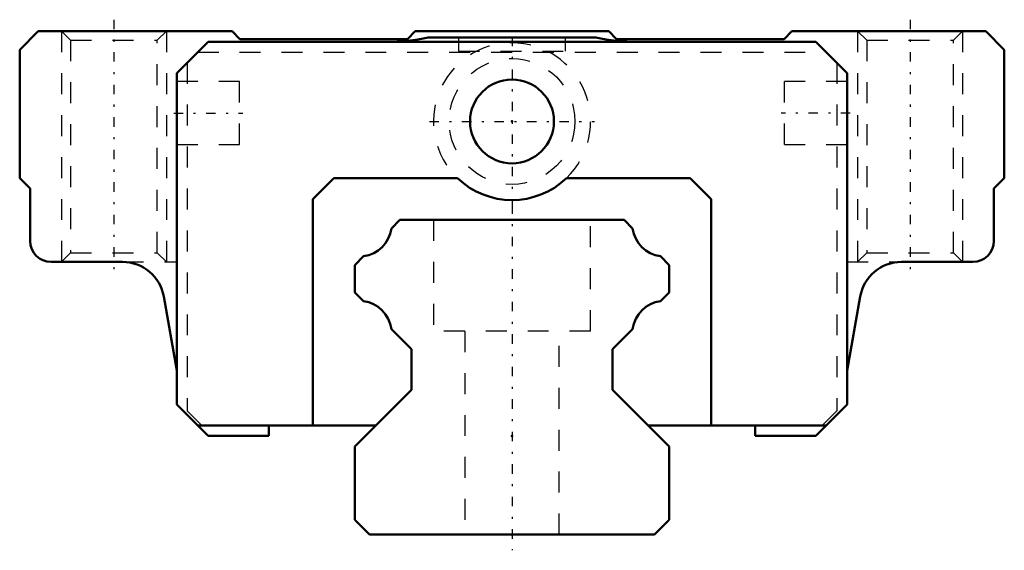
# Model space of a CAD drawing. Header units: millimetres. Extents: x -23.5 to 23.5, y -0.8 to 24.6.
import ezdxf

# ---------------------------------------------------------------- set-up
doc = ezdxf.new("R2010")
doc.units = ezdxf.units.MM
doc.linetypes.add('Center', pattern=[1.5, 0.45, -0.5, 0.05, -0.5])
doc.linetypes.add('Dashed', pattern=[2, 1, -1])
for name, color, linetype, lineweight in [('2d ConnectionPoints', 7, 'Continuous', 50), ('AM_0', 7, 'Continuous', 50), ('AM_5', 3, 'Continuous', 25), ('AM_7', 7, 'Center', 25), ('AM_9', 6, 'Dashed', 25)]:
    doc.layers.add(name, color=color, linetype=linetype, lineweight=lineweight)

# ---------------------------------------------------------------- blocks, each defined once
blk = doc.blocks.new('1_g667bq0j626fun38azlpgdjug________0_in_4kz4jr9cg95gs94qzenkiihoe________2')
at = {"layer": 'AM_7'}
blk.add_line((-3.9375, 19.7), (3.9375, 19.7), dxfattribs=at)
at = {"layer": 'AM_9'}
blk.add_circle((0, 19.7), 3, dxfattribs=at)
blk.add_arc((0, 19.7), 3.75, 313.94552, 226.05448, dxfattribs=at)
blk = doc.blocks.new('2_HSR15M2ASSPB1021B_Slider_0_in_4kz4jr9cg95gs94qzenkiihoe________2')
at = {"layer": 'AM_0'}
for p, q in [((-22.62, 24), (-23.5, 23.12)), ((-13.36, 24), (-22.62, 24)), ((-12.99, 23.63), (-13.36, 24)), ((-4.62, 24), (-4.99, 23.63)), ((4.62, 24), (-4.62, 24)), ((4.99, 23.63), (4.62, 24)), ((13.36, 24), (12.99, 23.63)), ((22.62, 24), (13.36, 24)), ((23.5, 23.12), (22.62, 24)), ((-16, 22), (-14.5, 23.5)), ((-14.5, 23.5), (14.5, 23.5)), ((-4.99, 23.63), (-12.99, 23.63)), ((4, 23.7), (-4, 23.7)), ((12.99, 23.63), (4.99, 23.63)), ((14.5, 23.5), (16, 22)), ((-23.5, 23.12), (-23.5, 17)), ((23.5, 17), (23.5, 23.12)), ((-16, 22), (-16, 6.2)), ((16, 6.2), (16, 22)), ((-23.5, 17), (-23, 16.5)), ((-8.5, 17), (-9.5, 16)), ((-2.602, 17), (-8.5, 17)), ((8.5, 17), (2.602, 17)), ((9.5, 16), (8.5, 17)), ((23, 16.5), (23.5, 17)), ((-23, 16.5), (-23, 14)), ((23, 14), (23, 16.5)), ((-9.5, 16), (-9.5, 5.2)), ((9.5, 5.2), (9.5, 16)), ((-22, 13), (-18.591, 13)), ((18.591, 13), (22, 13)), ((-16.622, 11.347), (-16, 7.822)), ((16, 7.822), (16.622, 11.347)), ((-16, 6.2), (-14.5, 4.7)), ((14.5, 4.7), (16, 6.2)), ((-15, 5.2), (-6.5, 5.2)), ((-11.6, 4.7), (-11.6, 5.2)), ((6.5, 5.2), (15, 5.2)), ((11.6, 5.2), (11.6, 4.7)), ((-14.5, 4.7), (-11.6, 4.7)), ((11.6, 4.7), (14.5, 4.7))]:
    blk.add_line(p, q, dxfattribs=at)
blk.add_circle((0, 19.7), 2, dxfattribs=at)
for centre, radius, start, end in [((-5.99, 33.5), 10, 270, 281.4783), ((5.99, 33.5), 10, 258.5217, 270), ((0, 19.7), 3.75, 226.0545, 313.9455), ((-22, 14), 1, 180, 270), ((22, 14), 1, 270, 360), ((-18.591, 11), 2, 9.9998, 90), ((18.591, 11), 2, 90, 170.0002)]:
    blk.add_arc(centre, radius, start, end, dxfattribs=at)
at = {"layer": 'AM_5', "linetype": 'Dashed'}
for p, q in [((-21.5, 24), (-21.5, 13)), ((-16.5, 24), (-16.5, 13)), ((16.5, 24), (16.5, 13)), ((21.5, 24), (21.5, 13))]:
    blk.add_line(p, q, dxfattribs=at)
at = {"layer": 'AM_7'}
for p, q in [((-19, 24.55), (-19, 12.45)), ((19, 24.55), (19, 12.45)), ((0, 23.733), (0, 15.762)), ((-16.15, 20.1), (-12.85, 20.1)), ((16.15, 20.1), (12.85, 20.1))]:
    blk.add_line(p, q, dxfattribs=at)
at = {"layer": 'AM_9'}
for p, q in [((-21.5, 24), (-21.067, 23.567)), ((-16.933, 23.567), (-16.5, 24)), ((16.5, 24), (16.933, 23.567)), ((21.067, 23.567), (21.5, 24)), ((-21.067, 23.567), (-21.067, 13.433)), ((-21.067, 23.567), (-16.933, 23.567)), ((-16.933, 13.433), (-16.933, 23.567)), ((-2.55, 23.7), (-2.55, 23.05)), ((2.55, 23.05), (2.55, 23.7)), ((16.933, 23.567), (16.933, 13.433)), ((16.933, 23.567), (21.067, 23.567)), ((21.067, 13.433), (21.067, 23.567)), ((-2.55, 23.05), (2.55, 23.05)), ((-15, 23), (15, 23)), ((-15.5, 22.5), (-15.5, 5.9)), ((15.5, 22.5), (15.5, 5.9)), ((-13, 21.6), (-16, 21.6)), ((-13, 18.6), (-13, 21.6)), ((13, 18.6), (13, 21.6)), ((16, 21.6), (13, 21.6)), ((-16, 18.6), (-13, 18.6)), ((13, 18.6), (16, 18.6)), ((-21.067, 13.433), (-21.5, 13)), ((-21.067, 13.433), (-16.933, 13.433)), ((-16.5, 13), (-16.933, 13.433)), ((16.933, 13.433), (16.5, 13)), ((16.933, 13.433), (21.067, 13.433)), ((21.5, 13), (21.067, 13.433)), ((-18.591, 13), (-16, 13)), ((16, 13), (18.591, 13)), ((-14.8, 5.2), (-16, 6.4)), ((14.8, 5.2), (16, 6.4))]:
    blk.add_line(p, q, dxfattribs=at)
blk.add_arc((0, 19.7), 3.751, 226.0386, 313.9614, dxfattribs=at)
blk = doc.blocks.new('3_HSR15M2A116020_Rail_0_in_4kz4jr9cg95gs94qzenkiihoe________2')
at = {"layer": 'AM_0'}
for p, q in [((-5.35, 15), (-5.756, 14.594)), ((5.35, 15), (-5.35, 15)), ((5.756, 14.594), (5.35, 15)), ((-7.082, 13.268), (-7.5, 12.85)), ((7.5, 12.85), (7.082, 13.268)), ((-7.5, 12.85), (-7.5, 11.54)), ((7.5, 11.54), (7.5, 12.85)), ((-7.5, 11.54), (-7.094, 11.134)), ((7.094, 11.134), (7.5, 11.54)), ((-5.754, 9.794), (-4.8, 8.84)), ((4.8, 8.84), (5.754, 9.794)), ((-4.8, 8.84), (-4.8, 6.9)), ((4.8, 6.9), (4.8, 8.84)), ((-4.8, 6.9), (-7.5, 4.2)), ((7.5, 4.2), (4.8, 6.9)), ((-7.5, 4.2), (-7.5, 0.7)), ((7.5, 0.7), (7.5, 4.2)), ((-7.5, 0.7), (-6.8, 0)), ((6.8, 0), (7.5, 0.7)), ((-6.8, 0), (6.8, 0))]:
    blk.add_line(p, q, dxfattribs=at)
for centre, start, end in [((-7.301, 14.813), 278.0675, 351.9321), ((7.301, 14.813), 188.0679, 261.9325), ((-7.301, 9.588), 7.5949, 82.4052), ((7.301, 9.588), 97.5948, 172.4051)]:
    blk.add_arc(centre, 1.56, start, end, dxfattribs=at)
at = {"layer": 'AM_7'}
blk.add_line((0, 15.75), (0, -0.75), dxfattribs=at)
at = {"layer": 'AM_9'}
for p, q in [((-3.75, 15), (-3.75, 9.7)), ((3.75, 9.7), (3.75, 15)), ((3.75, 9.7), (-3.75, 9.7)), ((-2.25, 9.7), (-2.25, 0)), ((2.25, 0), (2.25, 9.7))]:
    blk.add_line(p, q, dxfattribs=at)

msp = doc.modelspace()

# ---------------------------------------------------------------- linework, layer by layer
at = {"layer": '2d ConnectionPoints'}
for p in [(0, 19.7), (0, 19.7), (0, 4.7), (0, 4.7), (0, 0), (0, 0)]:
    msp.add_point(p, dxfattribs=at)

# ---------------------------------------------------------------- block references
for name in ['2_HSR15M2ASSPB1021B_Slider_0_in_4kz4jr9cg95gs94qzenkiihoe________2', '1_g667bq0j626fun38azlpgdjug________0_in_4kz4jr9cg95gs94qzenkiihoe________2', '3_HSR15M2A116020_Rail_0_in_4kz4jr9cg95gs94qzenkiihoe________2']:
    msp.add_blockref(name, (0, 0))

doc.saveas('drawing.dxf')
